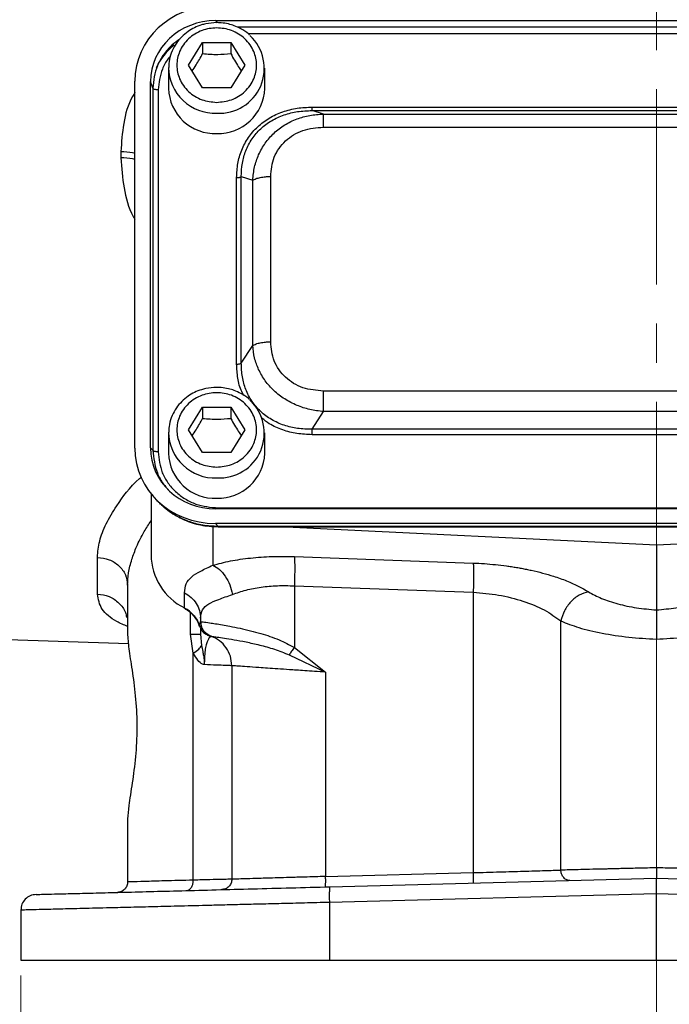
# Model space of a CAD drawing. Header units: inches. Extents: x 0.6 to 16.3, y 0.2 to 11.5.
# Tile 15 of 20: x 11.2 to 12.9, y 4.1 to 6.7. Entities that reach past the tile are written whole.
import ezdxf

# ---------------------------------------------------------------- set-up
doc = ezdxf.new("R2010")
doc.units = ezdxf.units.IN
doc.header["$MEASUREMENT"] = 0
doc.linetypes.add('CENTERX2', pattern=[0.8, 0.5, -0.1, 0.1, -0.1])
doc.styles.add('SLDTEXTSTYLE0', font='TXT', dxfattribs={"width": 0.75})
doc.styles.add('SLDTEXTSTYLE2', font='TXT', dxfattribs={"width": 0.695652})
doc.dimstyles.new('SLDDIMSTYLE0', dxfattribs={"dimtxt": 0.137795, "dimasz": 0.14, "dimexe": 0, "dimexo": 0.0625, "dimgap": 0.034449, "dimtad": 0, "dimdec": 1, "dimlfac": 1.5, "dimrnd": 1e-09, "dimzin": 12, "dimdsep": 46, "dimtxsty": 'SLDTEXTSTYLE0', "dimblk1": 'CLOSED', "dimblk2": 'CLOSED', "dimsah": 1, "dimcen": 0.09, "dimadec": 0, "dimazin": 3, "dimtfac": 1, "dimtdec": 1, "dimtofl": 0, "dimtmove": 0, "dimatfit": 3, "dimldrblk": 'CLOSED', "dimfxl": 0, "dimfrac": 2, "dimtolj": 1, "dimtzin": 12, "dimarcsym": 0})

# ---------------------------------------------------------------- blocks, each defined once
blk = doc.blocks.new('_Closed')
at = {"color": 0, "linetype": 'ByBlock', "lineweight": -2}
for p, q in [((-1, 0.166667), (0, 0)), ((-1, 0.166667), (-1, -0.166667)), ((0, 0), (-1, -0.166667)), ((0, 0), (-1, 0))]:
    blk.add_line(p, q, dxfattribs=at)
blk = doc.blocks.new('_D_11')
at = {"color": 7, "linetype": 'Continuous', "lineweight": 0}
for p, q in [((11.2001, 4.2225), (11.2001, 3.8955)), ((14.4534, 4.2225), (14.4534, 3.8955)), ((13.4392, 4.1333), (13.3972, 4.1333)), ((13.3972, 4.1333), (13.3972, 3.9146)), ((13.7446, 4.1333), (13.7866, 4.1333)), ((13.7866, 4.1333), (13.7866, 3.9146)), ((11.2001, 3.9349), (13.2764, 3.9349)), ((14.4534, 3.9349), (13.9074, 3.9349)), ((13.3972, 3.9146), (13.4392, 3.9146)), ((13.7866, 3.9146), (13.7446, 3.9146))]:
    blk.add_line(p, q, dxfattribs=at)
at = {"color": 7, "linetype": 'Continuous', "lineweight": 18, "xscale": 0.14, "yscale": 0.14, "rotation": 180.0000000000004}
blk.add_blockref('_Closed', (11.2001, 3.9349, 0.2998), dxfattribs=at)
at = {"color": 7, "linetype": 'Continuous', "lineweight": 18, "xscale": 0.14, "yscale": 0.14}
blk.add_blockref('_Closed', (14.4534, 3.9349, 0.2998), dxfattribs=at)
at = {"color": 7, "linetype": 'Continuous', "lineweight": 18, "char_height": 0.1378, "attachment_point": 1, "style": 'SLDTEXTSTYLE0'}
for s, insert in [('124', (13.4392, 4.0922)), ('4.9', (13.4646, 3.8861))]:
    blk.add_mtext(s, dxfattribs=dict(at, insert=insert))
blk = doc.blocks.new('SW_NOTE_0_1')
at = {"color": 0, "linetype": 'Continuous', "lineweight": 0, "char_height": 0.137795, "attachment_point": 1}
for s, insert, style in [('SAE "A" 5/8" - 9T SHAFT', (0.0204, 0.0716), 'SLDTEXTSTYLE2'), ('SAE "A" 2-BOLT FLANGE', (0.0204, -0.1065), 'SLDTEXTSTYLE0')]:
    blk.add_mtext(s, dxfattribs=dict(at, insert=insert, style=style))

msp = doc.modelspace()

# ---------------------------------------------------------------- linework, layer by layer
at = {"color": 7, "linetype": 'CENTERX2', "lineweight": 18}
for p, q in [((12.8267, 3.591), (12.8267, 10.0823)), ((12.8267, 5.0834), (12.8267, 3.591))]:
    msp.add_line(p, q, dxfattribs=at)
at = {"color": 7, "linetype": 'Continuous', "lineweight": 25}
for p, q in [((11.6994, 6.6668), (13.9534, 6.6668)), ((11.6294, 6.5526), (11.6654, 6.6108)), ((11.6654, 6.6108), (11.7374, 6.6108)), ((11.6654, 6.6108), (11.6654, 6.5821)), ((11.7374, 6.6108), (11.7734, 6.5526)), ((11.7374, 6.6108), (11.7374, 6.5821)), ((11.6654, 6.4944), (11.6294, 6.5526)), ((11.7734, 6.5526), (11.7374, 6.4944)), ((11.5781, 6.5449), (11.5781, 6.4929)), ((11.8247, 6.4929), (11.8247, 6.5449)), ((11.4921, 5.5721), (11.4921, 6.5116)), ((11.532, 5.5732), (11.532, 6.5105)), ((11.5377, 6.4935), (11.532, 6.5105)), ((11.5377, 6.4935), (11.5377, 5.5669)), ((11.5515, 6.4894), (11.5515, 5.5628)), ((11.7374, 6.4944), (11.6654, 6.4944)), ((11.9457, 6.4453), (13.7071, 6.4453)), ((11.9748, 6.4274), (11.9457, 6.4365)), ((11.9457, 6.4365), (13.7071, 6.4365)), ((11.9748, 6.4274), (13.678, 6.4274)), ((11.9748, 6.3939), (13.678, 6.3939)), ((11.4562, 6.3316), (11.4562, 6.3153)), ((11.7523, 5.7874), (11.7523, 6.2648)), ((11.7644, 5.7899), (11.7644, 6.2673)), ((11.7644, 6.2673), (11.7935, 6.2582)), ((11.7935, 5.8351), (11.7935, 6.2582)), ((11.8397, 5.8446), (11.8397, 6.2677)), ((11.7644, 5.7899), (11.7935, 5.8351)), ((13.678, 5.7185), (11.9748, 5.7185)), ((11.6294, 5.619), (11.6654, 5.6772)), ((11.6654, 5.6772), (11.7374, 5.6772)), ((11.6654, 5.6772), (11.6654, 5.6486)), ((11.7374, 5.6772), (11.7734, 5.619)), ((11.7374, 5.6772), (11.7374, 5.6486)), ((11.9457, 5.6206), (11.9748, 5.6658)), ((13.678, 5.6658), (11.9748, 5.6658)), ((13.7071, 5.6206), (11.9457, 5.6206)), ((11.5781, 5.6114), (11.5781, 5.5593)), ((11.6654, 5.5608), (11.6294, 5.619)), ((11.7734, 5.619), (11.7374, 5.5608)), ((11.8247, 5.5593), (11.8247, 5.6114)), ((13.7071, 5.6068), (11.9457, 5.6068)), ((11.5377, 5.5669), (11.532, 5.5732)), ((11.7374, 5.5608), (11.6654, 5.5608)), ((11.5334, 5.4557), (11.5334, 5.2991)), ((11.5409, 5.447), (11.5485, 5.4386)), ((11.7052, 5.4194), (13.9477, 5.4194)), ((13.9534, 5.4169), (11.6994, 5.4169)), ((11.6982, 5.3796), (11.7052, 5.372)), ((13.9546, 5.3796), (11.6982, 5.3796)), ((13.9477, 5.372), (11.7052, 5.372)), ((11.7052, 5.3718), (11.7052, 5.3718)), ((11.7052, 5.371), (13.9477, 5.371)), ((11.8795, 5.371), (12.8267, 5.3247)), ((12.8267, 5.3247), (13.774, 5.371)), ((12.8267, 5.3247), (12.8267, 5.1583)), ((11.3962, 5.1989), (11.3962, 5.2929)), ((11.9001, 5.2947), (12.358, 5.2782)), ((11.4734, 5.2216), (11.4734, 5.0937)), ((11.9001, 5.2201), (12.358, 5.2036)), ((11.9001, 5.2201), (11.9001, 5.0624)), ((11.619, 5.1632), (11.619, 5.2023)), ((12.358, 5.2036), (12.358, 4.4859)), ((11.6601, 5.1371), (11.6601, 5.1286)), ((11.6601, 5.1286), (11.6601, 5.1286)), ((12.5823, 4.4924), (12.5823, 5.13)), ((10.4656, 5.1074), (11.4755, 5.0721)), ((11.6415, 5.0472), (11.6343, 5.0966)), ((11.6601, 5.1105), (11.6601, 5.0966)), ((11.6601, 5.0966), (11.6628, 5.0676)), ((11.68, 5.0931), (11.682, 5.0924)), ((11.6804, 5.0938), (11.6837, 5.0923)), ((11.682, 5.0924), (11.6828, 5.0922)), ((11.685, 5.0915), (11.6867, 5.0909)), ((11.6868, 5.0909), (11.6867, 5.0909)), ((11.6415, 4.4667), (11.6415, 5.0472)), ((11.887, 5.0433), (11.9801, 4.9989)), ((11.9001, 5.0624), (11.9801, 4.9989)), ((11.7401, 5.0155), (11.7401, 4.4691)), ((11.9801, 4.9989), (11.9801, 4.476)), ((11.4734, 4.6234), (11.4734, 4.4621)), ((11.9801, 4.476), (12.358, 4.4859)), ((11.9908, 4.4496), (12.8267, 4.4715)), ((12.8267, 4.4715), (13.6626, 4.4496)), ((12.8267, 4.4316), (11.9898, 4.4097)), ((13.6637, 4.4097), (12.8267, 4.4316)), ((12.8267, 4.2619), (12.8267, 4.4316)), ((11.2001, 4.39), (11.2001, 4.2619)), ((11.9898, 4.4097), (11.9898, 4.2619)), ((11.2001, 4.2619), (11.9898, 4.2619)), ((11.9898, 4.2619), (12.8267, 4.2619)), ((12.8267, 4.2619), (13.6637, 4.2619))]:
    msp.add_line(p, q, dxfattribs=at)
at = {"color": 8, "linetype": 'Continuous', "lineweight": 25}
for p, q in [((11.6994, 6.6668), (11.7013, 6.6613)), ((13.898, 6.6498), (11.7544, 6.6498)), ((13.871, 6.6328), (11.7825, 6.6328)), ((11.6913, 5.3726), (11.6913, 5.2726)), ((11.7052, 5.372), (11.7052, 5.3718)), ((11.6343, 5.0966), (11.6343, 5.1509)), ((11.6567, 5.1195), (11.6596, 5.1275))]:
    msp.add_line(p, q, dxfattribs=at)
at = {"color": 7, "linetype": 'Continuous', "lineweight": 25, "flags": 128}
msp.add_lwpolyline([(11.6195, 5.1617), (11.6192, 5.1621), (11.619, 5.1632)], dxfattribs=at)
at = {"color": 7, "linetype": 'Continuous', "lineweight": 25}
for centre, radius, start, end in [((11.7085, 6.5442), 0.1147, 266.4451, 47.1864), ((11.6894, 6.4803), 0.1571, 128.1582, 155.4316), ((11.6967, 6.4963), 0.1187, 181.6582, 272.2766), ((11.7049, 6.4976), 0.1199, 268.3245, 357.7408), ((11.7085, 5.6107), 0.1147, 266.4451, 47.1864), ((11.6967, 5.5627), 0.1187, 181.6582, 272.2766), ((11.7049, 5.564), 0.1199, 268.3245, 357.7408), ((11.6877, 5.3014), 0.1543, 180.8345, 243.552), ((11.5846, 5.0954), 0.0759, 18.4792, 63.0936)]:
    msp.add_arc(centre, radius, start, end, dxfattribs=at)
at = {"color": 8, "linetype": 'Continuous', "lineweight": 25}
for centre in [(11.6967, 6.5483), (11.6967, 5.6147)]:
    msp.add_arc(centre, 0.1186, 180.8347, 272.2982, dxfattribs=at)
at = {"color": 7, "linetype": 'Continuous', "lineweight": 25}
for centre, major_axis, start_param, end_param in [((11.7046, 6.5056), (0.2087, -0.0437), 1.792973, 3.333612), ((11.7046, 6.5056), (0.1694, -0.0355), 1.792973, 3.333612), ((11.7046, 5.5781), (0.2087, 0.0437), 2.949574, 4.490212), ((11.7046, 5.5781), (0.1694, 0.0355), 2.949574, 4.490212)]:
    msp.add_ellipse(centre, major_axis=major_axis, ratio=0.927683, start_param=start_param, end_param=end_param, dxfattribs=at)
for points, knots in [([(11.7014, 6.6615), (11.6919, 6.6609), (11.6786, 6.6601), (11.6598, 6.655), (11.6444, 6.6488), (11.6273, 6.6388), (11.6114, 6.6255), (11.5974, 6.6089), (11.5865, 6.589), (11.5794, 6.5679), (11.5788, 6.5534), (11.5785, 6.5466)], [0, 0, 0, 0, 0.149092, 0.208633, 0.307589, 0.410717, 0.521887, 0.638939, 0.761403, 0.889275, 1, 1, 1, 1]), ([(11.7857, 6.6296), (11.7846, 6.6307), (11.7783, 6.6372), (11.7648, 6.6454), (11.7475, 6.6535), (11.7305, 6.6586), (11.7154, 6.6611), (11.7053, 6.6614), (11.7014, 6.6615)], [0, 0, 0, 0, 0.050464, 0.301395, 0.507104, 0.674638, 0.874364, 1, 1, 1, 1]), ([(11.7014, 6.4574), (11.6886, 6.4586), (11.6688, 6.4606), (11.6451, 6.4725), (11.6288, 6.4848), (11.6155, 6.5), (11.6032, 6.5222), (11.5969, 6.5526), (11.6032, 6.583), (11.6155, 6.6052), (11.6288, 6.6204), (11.6451, 6.6328), (11.6688, 6.6443), (11.7014, 6.6501), (11.734, 6.6443), (11.7577, 6.6328), (11.774, 6.6204), (11.7873, 6.6052), (11.7996, 6.583), (11.8059, 6.5526), (11.7996, 6.5222), (11.7873, 6.5), (11.774, 6.4848), (11.7577, 6.4725), (11.734, 6.4606), (11.7142, 6.4586), (11.7014, 6.4574)], [0, 0, 0, 0, 0.059864, 0.09209, 0.125, 0.15791, 0.190136, 0.25, 0.309864, 0.34209, 0.375, 0.40791, 0.440136, 0.5, 0.559864, 0.59209, 0.625, 0.65791, 0.690136, 0.75, 0.809864, 0.84209, 0.875, 0.90791, 0.940136, 1, 1, 1, 1]), ([(11.6386, 6.5378), (11.6419, 6.5428), (11.6509, 6.556), (11.6598, 6.5721), (11.6654, 6.5821)], [0, 0, 0, 0, 0.376375, 1, 1, 1, 1]), ([(11.6654, 6.5821), (11.6783, 6.5811), (11.7023, 6.5791), (11.7263, 6.5812), (11.7374, 6.5821)], [0, 0, 0, 0, 0.534747, 1, 1, 1, 1]), ([(11.7374, 6.5821), (11.7438, 6.5706), (11.7528, 6.5545), (11.7617, 6.5414), (11.7642, 6.5377)], [0, 0, 0, 0, 0.718831, 1, 1, 1, 1]), ([(11.7523, 6.2648), (11.7529, 6.277), (11.7541, 6.3009), (11.7644, 6.3357), (11.7813, 6.3678), (11.8053, 6.3958), (11.8354, 6.4183), (11.87, 6.4342), (11.9073, 6.4437), (11.9329, 6.4448), (11.9457, 6.4453)], [0, 0, 0, 0, 0.1277402, 0.2505846, 0.3755384, 0.5000066, 0.6244748, 0.7494286, 0.8748488, 1, 1, 1, 1]), ([(11.7644, 6.2673), (11.7649, 6.2789), (11.7657, 6.3014), (11.7751, 6.3342), (11.7906, 6.3642), (11.8131, 6.3905), (11.8412, 6.4115), (11.8735, 6.4261), (11.9089, 6.4351), (11.9332, 6.436), (11.9457, 6.4365)], [0, 0, 0, 0, 0.130299, 0.251522, 0.377642, 0.5, 0.622362, 0.748478, 0.869705, 1, 1, 1, 1]), ([(11.7935, 6.2582), (11.7947, 6.2696), (11.7971, 6.2919), (11.8081, 6.3242), (11.8247, 6.3537), (11.8474, 6.3797), (11.875, 6.4007), (11.9061, 6.4157), (11.9398, 6.4252), (11.9629, 6.4267), (11.9748, 6.4274)], [0, 0, 0, 0, 0.126897, 0.247383, 0.374942, 0.5, 0.625054, 0.752617, 0.873103, 1, 1, 1, 1]), ([(11.8397, 6.2677), (11.8413, 6.2845), (11.8437, 6.3097), (11.86, 6.3398), (11.8767, 6.3593), (11.8977, 6.3749), (11.9298, 6.3901), (11.9568, 6.3924), (11.9748, 6.3939)], [0, 0, 0, 0, 0.250062, 0.37621, 0.5, 0.623853, 0.749938, 1, 1, 1, 1]), ([(11.9748, 5.6658), (11.9629, 5.6673), (11.9398, 5.6702), (11.9061, 5.6813), (11.875, 5.6973), (11.8474, 5.7187), (11.8247, 5.7443), (11.8081, 5.7729), (11.7971, 5.8035), (11.7947, 5.8244), (11.7935, 5.8351)], [0, 0, 0, 0, 0.126897, 0.247383, 0.374942, 0.5, 0.625054, 0.752617, 0.873101, 1, 1, 1, 1]), ([(11.9748, 5.7185), (11.9568, 5.72), (11.9298, 5.7222), (11.8977, 5.7374), (11.8767, 5.7531), (11.86, 5.7726), (11.8437, 5.8026), (11.8413, 5.8279), (11.8397, 5.8446)], [0, 0, 0, 0, 0.250062, 0.37621, 0.5, 0.623853, 0.749938, 1, 1, 1, 1]), ([(11.9457, 5.6206), (11.9332, 5.621), (11.9089, 5.6215), (11.8735, 5.6301), (11.8412, 5.6444), (11.8131, 5.6653), (11.7906, 5.6917), (11.7751, 5.7219), (11.7657, 5.7552), (11.7649, 5.7781), (11.7644, 5.7899)], [0, 0, 0, 0, 0.130299, 0.251522, 0.377642, 0.5, 0.622362, 0.748478, 0.869703, 1, 1, 1, 1]), ([(11.7014, 5.7279), (11.6919, 5.7274), (11.6786, 5.7266), (11.6598, 5.7214), (11.6444, 5.7153), (11.6273, 5.7052), (11.6114, 5.692), (11.5974, 5.6753), (11.5865, 5.6555), (11.5794, 5.6343), (11.5788, 5.6198), (11.5785, 5.6131)], [0, 0, 0, 0, 0.1490922, 0.2086326, 0.3075893, 0.410717, 0.5218866, 0.6389392, 0.7614026, 0.8892754, 1, 1, 1, 1]), ([(11.7857, 5.696), (11.7846, 5.6971), (11.7783, 5.7037), (11.7648, 5.7118), (11.7475, 5.72), (11.7305, 5.725), (11.7154, 5.7276), (11.7053, 5.7278), (11.7014, 5.7279)], [0, 0, 0, 0, 0.0504635, 0.301395, 0.5071042, 0.6746381, 0.8743638, 1, 1, 1, 1]), ([(11.7014, 5.5238), (11.6886, 5.5251), (11.6688, 5.527), (11.6451, 5.5389), (11.6288, 5.5512), (11.6155, 5.5664), (11.6032, 5.5886), (11.5969, 5.619), (11.6032, 5.6494), (11.6155, 5.6716), (11.6288, 5.6868), (11.6451, 5.6992), (11.6688, 5.7107), (11.7014, 5.7165), (11.734, 5.7107), (11.7577, 5.6992), (11.774, 5.6868), (11.7873, 5.6716), (11.7996, 5.6494), (11.8059, 5.619), (11.7996, 5.5886), (11.7873, 5.5664), (11.774, 5.5512), (11.7577, 5.5389), (11.734, 5.527), (11.7142, 5.5251), (11.7014, 5.5238)], [0, 0, 0, 0, 0.059864, 0.09209, 0.125, 0.15791, 0.190136, 0.25, 0.309864, 0.34209, 0.375, 0.40791, 0.440136, 0.5, 0.559864, 0.59209, 0.625, 0.65791, 0.690136, 0.75, 0.809864, 0.84209, 0.875, 0.90791, 0.940136, 1, 1, 1, 1]), ([(11.6386, 5.6042), (11.6419, 5.6092), (11.6509, 5.6224), (11.6598, 5.6385), (11.6654, 5.6486)], [0, 0, 0, 0, 0.376375, 1, 1, 1, 1]), ([(11.6654, 5.6486), (11.6783, 5.6475), (11.7023, 5.6456), (11.7263, 5.6476), (11.7374, 5.6486)], [0, 0, 0, 0, 0.534747, 1, 1, 1, 1]), ([(11.7374, 5.6486), (11.7438, 5.637), (11.7528, 5.6209), (11.7617, 5.6078), (11.7642, 5.6041)], [0, 0, 0, 0, 0.718831, 1, 1, 1, 1]), ([(11.5515, 5.5628), (11.5535, 5.5446), (11.5566, 5.5167), (11.5757, 5.4832), (11.5954, 5.4604), (11.62, 5.4419), (11.6558, 5.4241), (11.6857, 5.4212), (11.7052, 5.4194)], [0, 0, 0, 0, 0.240853, 0.369278, 0.5, 0.630722, 0.759147, 1, 1, 1, 1]), ([(11.5485, 5.4387), (11.5587, 5.4287), (11.5793, 5.4088), (11.6177, 5.3879), (11.6601, 5.3737), (11.69, 5.372), (11.7052, 5.3712)], [0, 0, 0, 0, 0.246237, 0.492955, 0.742832, 1, 1, 1, 1]), ([(11.7052, 5.372), (11.6919, 5.3726), (11.6659, 5.3737), (11.6342, 5.3825), (11.6098, 5.3927), (11.5859, 5.406), (11.5658, 5.4197), (11.555, 5.4326), (11.5527, 5.4353)], [0, 0, 0, 0, 0.230416, 0.450962, 0.573691, 0.695479, 0.936076, 1, 1, 1, 1]), ([(11.6913, 5.2726), (11.706, 5.2765), (11.7354, 5.2843), (11.7872, 5.2916), (11.8426, 5.2957), (11.881, 5.295), (11.9001, 5.2947)], [0, 0, 0, 0, 0.251288, 0.503113, 0.752364, 1, 1, 1, 1]), ([(11.619, 5.2023), (11.6198, 5.2103), (11.6215, 5.226), (11.6358, 5.2433), (11.658, 5.2572), (11.6804, 5.2676), (11.6913, 5.2726)], [0, 0, 0, 0, 0.2652025, 0.5230816, 0.7683608, 1, 1, 1, 1]), ([(11.6913, 5.2726), (11.6972, 5.2694), (11.7089, 5.263), (11.724, 5.245), (11.7359, 5.2228), (11.7396, 5.2063), (11.7415, 5.198)], [0, 0, 0, 0, 0.249995, 0.5000018, 0.7499944, 1, 1, 1, 1]), ([(12.358, 5.2782), (12.3675, 5.2778), (12.3865, 5.2769), (12.4149, 5.2744), (12.438, 5.2717), (12.456, 5.2691), (12.4689, 5.2671), (12.4816, 5.2648), (12.4942, 5.2624), (12.5125, 5.2585), (12.5359, 5.2528), (12.5604, 5.2457), (12.5806, 5.2389), (12.614, 5.2264), (12.6358, 5.2143), (12.6532, 5.2046)], [0, 0, 0, 0, 0.080186, 0.160744, 0.241516, 0.279719, 0.317863, 0.356017, 0.394246, 0.432618, 0.525785, 0.61983, 0.682635, 0.745697, 1, 1, 1, 1]), ([(11.7415, 5.198), (11.7528, 5.202), (11.7751, 5.2097), (11.8145, 5.2171), (11.8563, 5.2211), (11.8856, 5.2204), (11.9001, 5.2201)], [0, 0, 0, 0, 0.257689, 0.505168, 0.753456, 1, 1, 1, 1]), ([(11.6601, 5.1371), (11.661, 5.1448), (11.6629, 5.1601), (11.6793, 5.1744), (11.705, 5.1848), (11.7293, 5.1936), (11.7415, 5.198)], [0, 0, 0, 0, 0.254697, 0.50467, 0.752029, 1, 1, 1, 1]), ([(12.358, 5.2036), (12.3798, 5.2017), (12.4243, 5.1979), (12.4869, 5.1816), (12.5426, 5.1589), (12.569, 5.1397), (12.5823, 5.13)], [0, 0, 0, 0, 0.237644, 0.48658, 0.739641, 1, 1, 1, 1]), ([(12.6532, 5.2046), (12.6451, 5.2023), (12.6289, 5.1978), (12.6071, 5.18), (12.59, 5.1568), (12.5849, 5.1389), (12.5823, 5.13)], [0, 0, 0, 0, 0.249994, 0.499977, 0.749985, 1, 1, 1, 1]), ([(12.6532, 5.2046), (12.6636, 5.1988), (12.6844, 5.1873), (12.727, 5.1734), (12.775, 5.163), (12.8096, 5.1598), (12.8267, 5.1583)], [0, 0, 0, 0, 0.2559, 0.507701, 0.75543, 1, 1, 1, 1]), ([(12.8267, 5.1583), (12.8437, 5.1598), (12.8782, 5.1629), (12.9265, 5.1734), (12.9693, 5.1874), (12.99, 5.1989), (13.0003, 5.2046)], [0, 0, 0, 0, 0.240965, 0.492289, 0.747829, 1, 1, 1, 1]), ([(11.6195, 5.1617), (11.6224, 5.1601), (11.6314, 5.155), (11.6439, 5.1432), (11.6536, 5.1294), (11.6558, 5.12), (11.6566, 5.1171)], [0, 0, 0, 0, 0.161232, 0.49986, 0.840414, 1, 1, 1, 1]), ([(12.8267, 5.1583), (12.8267, 5.156), (12.8267, 5.1493), (12.8267, 5.1313), (12.8267, 5.107), (12.8267, 5.0909), (12.8267, 5.0834)], [0, 0, 0, 0, 0.172962, 0.499333, 0.767222, 1, 1, 1, 1]), ([(11.6567, 5.1195), (11.6575, 5.1167), (11.6591, 5.1111), (11.6643, 5.1035), (11.6713, 5.097), (11.6772, 5.0944), (11.68, 5.0931)], [0, 0, 0, 0, 0.251911, 0.503146, 0.766859, 1, 1, 1, 1]), ([(11.6601, 5.1286), (11.6616, 5.1284), (11.6644, 5.1279), (11.6799, 5.1258), (11.6977, 5.1232), (11.7153, 5.1203), (11.7362, 5.1165), (11.7603, 5.1117), (11.7871, 5.1055), (11.8204, 5.0964), (11.8591, 5.084), (11.8872, 5.0692), (11.9001, 5.0624)], [0, 0, 0, 0, 0.1384614, 0.2684568, 0.3505384, 0.4289336, 0.5036872, 0.5926669, 0.6763058, 0.754763, 0.8870666, 1, 1, 1, 1]), ([(11.6601, 5.1286), (11.6606, 5.124), (11.6615, 5.1148), (11.6682, 5.1036), (11.6768, 5.0953), (11.6835, 5.0924), (11.6868, 5.0909)], [0, 0, 0, 0, 0.27977, 0.559537, 0.779763, 1, 1, 1, 1]), ([(12.5823, 5.13), (12.5968, 5.1242), (12.626, 5.1124), (12.6865, 5.0983), (12.7546, 5.0878), (12.803, 5.0849), (12.8267, 5.0834)], [0, 0, 0, 0, 0.249403, 0.504238, 0.757139, 1, 1, 1, 1]), ([(12.8267, 5.0834), (12.8504, 5.0849), (12.8988, 5.0878), (12.967, 5.0983), (13.0274, 5.1124), (13.0567, 5.1242), (13.0711, 5.13)], [0, 0, 0, 0, 0.242859, 0.495762, 0.750597, 1, 1, 1, 1]), ([(11.4734, 5.0937), (11.4743, 5.0812), (11.4761, 5.0563), (11.4862, 4.9983), (11.4947, 4.9304), (11.4982, 4.8558), (11.4942, 4.7814), (11.4852, 4.7129), (11.4756, 4.6576), (11.4741, 4.634), (11.4734, 4.6234)], [0, 0, 0, 0, 0.127195, 0.253542, 0.37927, 0.504564, 0.629864, 0.755633, 0.889481, 1, 1, 1, 1]), ([(11.6867, 5.0909), (11.6862, 5.0906), (11.6853, 5.0901), (11.6796, 5.0843), (11.6751, 5.0727), (11.6722, 5.0597), (11.6704, 5.0441), (11.6697, 5.0295), (11.6697, 5.0219), (11.6697, 5.0182)], [0, 0, 0, 0, 0.283842, 0.551774, 0.675697, 0.791595, 0.898594, 0.949597, 1, 1, 1, 1]), ([(11.6868, 5.0909), (11.6877, 5.0908), (11.6895, 5.0905), (11.7015, 5.0889), (11.72, 5.0863), (11.7451, 5.0823), (11.7758, 5.0767), (11.8108, 5.0688), (11.8486, 5.0588), (11.8743, 5.0484), (11.887, 5.0433)], [0, 0, 0, 0, 0.124695, 0.249365, 0.374684, 0.500334, 0.62631, 0.752423, 0.877585, 1, 1, 1, 1]), ([(11.6415, 5.0472), (11.6466, 5.0509), (11.657, 5.0582), (11.6609, 5.0645), (11.6628, 5.0676)], [0, 0, 0, 0, 0.5, 1, 1, 1, 1]), ([(11.6628, 5.0676), (11.6638, 5.0625), (11.6653, 5.054), (11.6679, 5.0404), (11.6693, 5.0303), (11.6696, 5.0232), (11.6697, 5.0209), (11.6697, 5.0199), (11.6697, 5.0191), (11.6697, 5.0184), (11.6697, 5.0182), (11.6697, 5.0181), (11.6697, 5.0181), (11.6697, 5.0181), (11.6697, 5.0181), (11.6697, 5.0181), (11.6697, 5.0181), (11.6697, 5.0181), (11.6697, 5.0182), (11.6697, 5.0182), (11.6697, 5.0182)], [0, 0, 0, 0, 0.325372, 0.532599, 0.828012, 0.926973, 0.949637, 0.957926, 0.9862, 0.998287, 0.999166, 0.999355, 0.999377, 0.999384, 0.99939, 0.999396, 0.999402, 0.999422, 0.999613, 1, 1, 1, 1]), ([(11.6697, 5.0182), (11.6681, 5.0186), (11.6623, 5.0202), (11.652, 5.0296), (11.6452, 5.041), (11.6415, 5.0472)], [0, 0, 0, 0, 0.139883, 0.52827, 1, 1, 1, 1]), ([(11.9001, 5.0624), (11.8977, 5.059), (11.8929, 5.0521), (11.8889, 5.0462), (11.887, 5.0433)], [0, 0, 0, 0, 0.4999985, 1, 1, 1, 1]), ([(11.7401, 5.0155), (11.7393, 5.0155), (11.7376, 5.0156), (11.7238, 5.0161), (11.7021, 5.0169), (11.6806, 5.0178), (11.6697, 5.0182)], [0, 0, 0, 0, 0.24176, 0.489008, 0.741752, 1, 1, 1, 1]), ([(11.9801, 4.9989), (11.9706, 4.9996), (11.9526, 5.0008), (11.9276, 5.0026), (11.9062, 5.004), (11.8828, 5.0057), (11.8577, 5.0074), (11.8318, 5.0092), (11.8044, 5.0111), (11.7779, 5.0129), (11.7561, 5.0144), (11.7425, 5.0153), (11.7409, 5.0154), (11.7401, 5.0155)], [0, 0, 0, 0, 0.074563, 0.141159, 0.199785, 0.25044, 0.338571, 0.42197, 0.500638, 0.630227, 0.756639, 0.879891, 1, 1, 1, 1]), ([(12.358, 4.4859), (12.3809, 4.4866), (12.4251, 4.4878), (12.4881, 4.4897), (12.5428, 4.4912), (12.5695, 4.492), (12.5823, 4.4924)], [0, 0, 0, 0, 0.260509, 0.502439, 0.76073, 1, 1, 1, 1]), ([(12.8267, 4.4982), (12.8117, 4.4979), (12.7837, 4.4972), (12.7507, 4.4964), (12.7278, 4.4959), (12.713, 4.4955), (12.6999, 4.4952), (12.6695, 4.4945), (12.6257, 4.4934), (12.5964, 4.4927), (12.5823, 4.4924)], [0, 0, 0, 0, 0.155839, 0.291203, 0.351228, 0.406124, 0.455889, 0.500524, 0.761512, 1, 1, 1, 1]), ([(12.6053, 4.4657), (12.6019, 4.4662), (12.5953, 4.467), (12.5878, 4.4742), (12.5832, 4.483), (12.5826, 4.4893), (12.5823, 4.4924)], [0, 0, 0, 0, 0.279601, 0.55921, 0.779581, 1, 1, 1, 1]), ([(13.0711, 4.4924), (13.0572, 4.4927), (13.0396, 4.4931), (13.0129, 4.4938), (12.9981, 4.4941), (12.9823, 4.4945), (12.9633, 4.495), (12.9392, 4.4955), (12.908, 4.4963), (12.8698, 4.4972), (12.8417, 4.4979), (12.8267, 4.4982)], [0, 0, 0, 0, 0.238342, 0.301596, 0.366265, 0.432349, 0.49985, 0.594165, 0.708971, 0.844253, 1, 1, 1, 1]), ([(12.8267, 4.4982), (12.8267, 4.496), (12.8267, 4.4916), (12.8267, 4.4857), (12.8267, 4.4808), (12.8267, 4.476), (12.8267, 4.4723), (12.8267, 4.4718), (12.8267, 4.4715)], [0, 0, 0, 0, 0.160812, 0.311465, 0.451973, 0.582255, 0.811305, 1, 1, 1, 1]), ([(11.6415, 4.4667), (11.6159, 4.466), (11.5662, 4.4646), (11.514, 4.4632), (11.4798, 4.4622), (11.4755, 4.4621), (11.4734, 4.4621)], [0, 0, 0, 0, 0.256485, 0.500028, 0.751903, 1, 1, 1, 1]), ([(11.6245, 4.44), (11.627, 4.4406), (11.6321, 4.4417), (11.6377, 4.4489), (11.641, 4.4576), (11.6413, 4.4637), (11.6415, 4.4667)], [0, 0, 0, 0, 0.279634, 0.559249, 0.779637, 1, 1, 1, 1]), ([(11.7401, 4.4691), (11.7388, 4.469), (11.7363, 4.469), (11.7163, 4.4685), (11.6857, 4.4678), (11.6565, 4.4671), (11.6415, 4.4667)], [0, 0, 0, 0, 0.24812, 0.49998, 0.743524, 1, 1, 1, 1]), ([(11.9801, 4.476), (11.9621, 4.4755), (11.9302, 4.4746), (11.8894, 4.4734), (11.8577, 4.4725), (11.8317, 4.4717), (11.8046, 4.4709), (11.7785, 4.4702), (11.7567, 4.4695), (11.7427, 4.4691), (11.7409, 4.4691), (11.7401, 4.4691)], [0, 0, 0, 0, 0.140976, 0.249982, 0.338293, 0.421686, 0.50016, 0.627681, 0.750092, 0.875825, 1, 1, 1, 1]), ([(12.8267, 4.4316), (12.8267, 4.4368), (12.8267, 4.4473), (12.8267, 4.4603), (12.8267, 4.4677), (12.8267, 4.471), (12.8267, 4.4714), (12.8267, 4.4715)], [0, 0, 0, 0, 0.250714, 0.499136, 0.734643, 0.863714, 1, 1, 1, 1]), ([(11.239, 4.43), (11.2402, 4.43), (11.2427, 4.4301), (11.2624, 4.4306), (11.2935, 4.4314), (11.3366, 4.4325), (11.3909, 4.4339), (11.4554, 4.4356), (11.5291, 4.4375), (11.6108, 4.4397), (11.6993, 4.442), (11.7932, 4.4445), (11.8908, 4.447), (11.9575, 4.4488), (11.9908, 4.4496)], [0, 0, 0, 0, 0.083276, 0.166645, 0.249964, 0.333222, 0.416637, 0.499947, 0.583254, 0.666658, 0.749961, 0.833215, 0.91673, 1, 1, 1, 1]), ([(11.9898, 4.4097), (11.9685, 4.4091), (11.9274, 4.4081), (11.8687, 4.4066), (11.8151, 4.4053), (11.7669, 4.4041), (11.7238, 4.403), (11.6712, 4.4017), (11.6101, 4.4002), (11.5425, 4.3985), (11.4821, 4.397), (11.4195, 4.3954), (11.3571, 4.3939), (11.2994, 4.3925), (11.2545, 4.3913), (11.2231, 4.3906), (11.2036, 4.3901), (11.2013, 4.39), (11.2001, 4.39)], [0, 0, 0, 0, 0.0506363, 0.0976925, 0.1411684, 0.1810636, 0.2173778, 0.2501108, 0.3168163, 0.3807244, 0.4418347, 0.5001473, 0.5870069, 0.6724455, 0.7564635, 0.8390615, 0.9202401, 1, 1, 1, 1])]:
    msp.add_open_spline(points, degree=3, knots=knots, dxfattribs=at)
at = {"color": 8, "linetype": 'Continuous', "lineweight": 25}
for points, knots in [([(11.6071, 6.6194), (11.6001, 6.6144), (11.584, 6.6031), (11.5645, 6.5798), (11.5434, 6.5436), (11.54, 6.5132), (11.5377, 6.4935)], [0, 0, 0, 0, 0.167654, 0.381811, 0.599309, 1, 1, 1, 1]), ([(11.5831, 6.5759), (11.5808, 6.5734), (11.5719, 6.5635), (11.557, 6.5351), (11.5537, 6.5074), (11.5515, 6.4894)], [0, 0, 0, 0, 0.10694, 0.417522, 1, 1, 1, 1]), ([(11.4921, 6.4823), (11.4901, 6.4791), (11.4746, 6.4551), (11.4611, 6.4031), (11.4578, 6.3554), (11.4562, 6.3316)], [0, 0, 0, 0, 0.069898, 0.53516, 1, 1, 1, 1]), ([(11.4562, 6.3316), (11.4667, 6.3313), (11.4799, 6.3309), (11.4901, 6.328), (11.4921, 6.3275)], [0, 0, 0, 0, 0.803038, 1, 1, 1, 1]), ([(11.4562, 6.3153), (11.4581, 6.2897), (11.4618, 6.2383), (11.4758, 6.1849), (11.4905, 6.1602), (11.4921, 6.1575)], [0, 0, 0, 0, 0.47095, 0.943631, 1, 1, 1, 1]), ([(11.4921, 6.3111), (11.4901, 6.3116), (11.4799, 6.3146), (11.4667, 6.315), (11.4562, 6.3153)], [0, 0, 0, 0, 0.196962, 1, 1, 1, 1]), ([(11.7707, 5.7072), (11.7689, 5.7105), (11.7611, 5.7243), (11.7544, 5.7516), (11.753, 5.7755), (11.7523, 5.7874)], [0, 0, 0, 0, 0.132732, 0.566832, 1, 1, 1, 1]), ([(11.9457, 5.6068), (11.9327, 5.6074), (11.907, 5.6084), (11.8699, 5.6183), (11.8391, 5.6314), (11.8233, 5.6442), (11.8171, 5.6492)], [0, 0, 0, 0, 0.280879, 0.550993, 0.825745, 1, 1, 1, 1]), ([(11.5377, 5.5669), (11.5401, 5.5472), (11.5437, 5.5166), (11.5618, 5.4833), (11.5738, 5.4704), (11.5782, 5.4656)], [0, 0, 0, 0, 0.536037, 0.827011, 1, 1, 1, 1]), ([(11.3962, 5.2929), (11.3973, 5.3066), (11.3996, 5.3341), (11.4168, 5.3786), (11.4493, 5.4321), (11.4792, 5.4734), (11.5072, 5.497), (11.5088, 5.4984)], [0, 0, 0, 0, 0.216022, 0.434089, 0.65196, 0.979831, 1, 1, 1, 1]), ([(11.4734, 5.2216), (11.4739, 5.232), (11.475, 5.2533), (11.4832, 5.2864), (11.4966, 5.3219), (11.5128, 5.3549), (11.5274, 5.3771), (11.5334, 5.3863)], [0, 0, 0, 0, 0.201902, 0.418565, 0.612484, 0.839251, 1, 1, 1, 1]), ([(11.4734, 5.1158), (11.4637, 5.12), (11.4444, 5.1283), (11.4231, 5.1432), (11.4018, 5.1653), (11.3984, 5.1855), (11.3962, 5.1989)], [0, 0, 0, 0, 0.201412, 0.40073, 0.601725, 1, 1, 1, 1]), ([(11.3962, 5.1989), (11.4064, 5.1975), (11.4269, 5.1947), (11.452, 5.1771), (11.4676, 5.1572), (11.4697, 5.1432), (11.4703, 5.1387)], [0, 0, 0, 0, 0.287851, 0.575702, 0.863553, 1, 1, 1, 1])]:
    msp.add_open_spline(points, degree=3, knots=knots, dxfattribs=at)
at = {"color": 7, "linetype": 'Continuous', "lineweight": 25}
for points in [[(11.5515, 6.4894), (11.5499, 6.4894), (11.5466, 6.4895), (11.5424, 6.4905), (11.5391, 6.4918), (11.5382, 6.4929), (11.5377, 6.4935)], [(11.9457, 6.4365), (11.9457, 6.4368), (11.9457, 6.4374), (11.9457, 6.4394), (11.9457, 6.442), (11.9457, 6.4442), (11.9457, 6.4453)], [(11.9748, 6.3939), (11.9748, 6.3981), (11.9748, 6.4065), (11.9748, 6.4166), (11.9748, 6.4242), (11.9748, 6.4264), (11.9748, 6.4274)], [(11.7523, 6.2648), (11.7535, 6.2648), (11.756, 6.2649), (11.7594, 6.2654), (11.7624, 6.2662), (11.7638, 6.2669), (11.7644, 6.2673)], [(11.7935, 6.2582), (11.7961, 6.2596), (11.8014, 6.2623), (11.8128, 6.2653), (11.8257, 6.2674), (11.835, 6.2676), (11.8397, 6.2677)], [(11.7935, 5.8351), (11.7961, 5.8364), (11.8014, 5.8392), (11.8128, 5.8422), (11.8257, 5.8442), (11.835, 5.8445), (11.8397, 5.8446)], [(11.7523, 5.7874), (11.7535, 5.7874), (11.756, 5.7875), (11.7594, 5.788), (11.7624, 5.7888), (11.7638, 5.7895), (11.7644, 5.7899)], [(11.9748, 5.6658), (11.9748, 5.6697), (11.9748, 5.6773), (11.9748, 5.691), (11.9748, 5.7051), (11.9748, 5.714), (11.9748, 5.7185)], [(11.9457, 5.6068), (11.9457, 5.608), (11.9457, 5.6103), (11.9457, 5.614), (11.9457, 5.6176), (11.9457, 5.6196), (11.9457, 5.6206)], [(11.5515, 5.5628), (11.5499, 5.5628), (11.5466, 5.563), (11.5424, 5.5639), (11.5391, 5.5652), (11.5382, 5.5664), (11.5377, 5.5669)], [(11.3962, 5.2929), (11.4064, 5.2916), (11.4268, 5.2889), (11.4522, 5.2723), (11.47, 5.249), (11.4723, 5.2308), (11.4734, 5.2216)], [(11.9001, 5.2947), (11.9004, 5.2912), (11.9009, 5.2841), (11.9011, 5.2659), (11.9009, 5.2442), (11.9004, 5.2281), (11.9001, 5.2201)], [(12.358, 5.2782), (12.3583, 5.2747), (12.3588, 5.2676), (12.359, 5.2494), (12.3588, 5.2277), (12.3583, 5.2116), (12.358, 5.2036)], [(11.619, 5.2023), (11.6249, 5.1987), (11.6368, 5.1913), (11.6498, 5.1753), (11.6584, 5.1569), (11.6595, 5.1437), (11.6601, 5.1371)], [(11.6867, 5.0909), (11.683, 5.0926), (11.6755, 5.0961), (11.667, 5.1052), (11.6612, 5.1163), (11.6604, 5.1245), (11.6601, 5.1286)], [(11.6343, 5.0966), (11.6382, 5.0966), (11.6458, 5.0966), (11.6538, 5.0966), (11.6591, 5.0966), (11.6597, 5.0966), (11.6601, 5.0966)], [(11.7401, 5.0155), (11.7393, 5.0237), (11.7379, 5.0401), (11.7263, 5.0623), (11.7093, 5.0806), (11.6943, 5.0875), (11.6868, 5.0909)], [(12.358, 4.4859), (12.3581, 4.4824), (12.3582, 4.4754), (12.3581, 4.4666), (12.3578, 4.4605), (12.3575, 4.4596), (12.3573, 4.4592)], [(11.4734, 4.4621), (11.473, 4.4586), (11.4722, 4.4518), (11.4663, 4.443), (11.4577, 4.4368), (11.4509, 4.4359), (11.4474, 4.4354)], [(11.7401, 4.4691), (11.7397, 4.4656), (11.7389, 4.4587), (11.7329, 4.45), (11.7244, 4.4438), (11.7175, 4.4429), (11.7141, 4.4424)], [(11.9794, 4.4493), (11.9796, 4.4497), (11.98, 4.4506), (11.9803, 4.4567), (11.9804, 4.4655), (11.9802, 4.4725), (11.9801, 4.476)], [(11.9908, 4.4496), (11.9906, 4.449), (11.9901, 4.4478), (11.9896, 4.4386), (11.9895, 4.4254), (11.9897, 4.4149), (11.9898, 4.4097)], [(11.239, 4.43), (11.2339, 4.4292), (11.2236, 4.4278), (11.2108, 4.4185), (11.2018, 4.4054), (11.2007, 4.3951), (11.2001, 4.39)]]:
    msp.add_open_spline(points, degree=3, dxfattribs=at)

# ---------------------------------------------------------------- block references
at = {"color": 7, "linetype": 'Continuous', "lineweight": 0}
msp.add_blockref('SW_NOTE_0_1', (9.2413, 4.8466), dxfattribs=at)

# ---------------------------------------------------------------- dimensions: what is measured, and where the dimension line sits
at = {"color": 7, "linetype": 'Continuous', "lineweight": 18}
dim = msp.add_linear_dim(base=(14.4534, 3.9349), p1=(11.2001, 4.2619), p2=(14.4534, 4.2619), dimstyle='SLDDIMSTYLE0', dxfattribs=at)
dim.commit()
dim.dimension.update_dxf_attribs({"geometry": '_D_11', "text_midpoint": (13.5919, 3.9349), "dimtype": 160})

doc.saveas('drawing.dxf')
